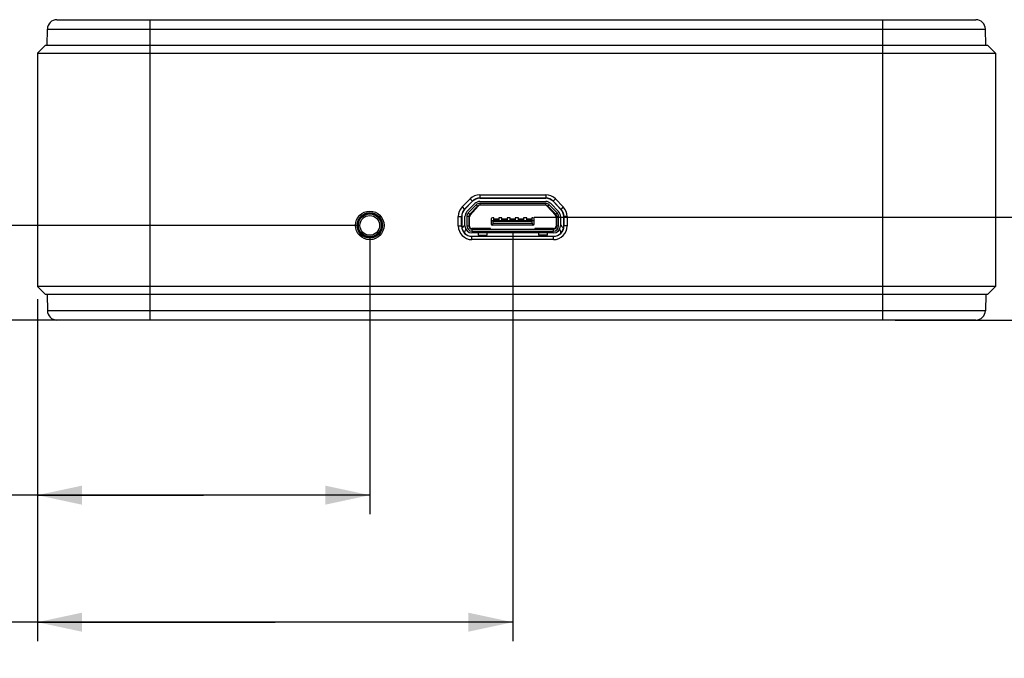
# Model space of a CAD drawing. Header units: millimetres. Extents: x 6 to 426, y 6 to 274.
# Tile 16 of 17: x 278 to 355, y 66 to 116. Entities that reach past the tile are written whole.
import ezdxf

# ---------------------------------------------------------------- set-up
doc = ezdxf.new("R2010")
doc.units = ezdxf.units.MM
doc.header["$LTSCALE"] = 23.749
doc.layers.get('0').update_dxf_attribs({"linetype": 'CONTINUOUS'})
doc.layers.add('DIMENSIONS', color=7, linetype='CONTINUOUS')
doc.styles.get("Standard").update_dxf_attribs({"font": 'txt', "width": 0.85})
doc.dimstyles.new('DIMSTYLE_1', dxfattribs={"dimtxt": 3.5, "dimasz": 3.5, "dimexe": 0.18, "dimexo": 0.0625, "dimgap": 0.09, "dimtad": 0, "dimtih": 1, "dimtoh": 1, "dimdec": 3, "dimdsep": 46, "dimtxsty": 'STANDARD', "dimblk": '_FILLED', "dimblk1": '_FILLED', "dimblk2": '_FILLED', "dimcen": 0.09, "dimadec": 0, "dimazin": 0, "dimtp": 0.001, "dimtm": 0.001, "dimtfac": 1, "dimtdec": 3, "dimtofl": 0, "dimtmove": 0, "dimatfit": 3, "dimldrblk": '_FILLED', "dimfxl": 1, "dimtolj": 1, "dimarcsym": 0})

# ---------------------------------------------------------------- blocks, each defined once
blk = doc.blocks.new('_FILLED')
at = {"color": 0, "linetype": 'BYBLOCK'}
blk.add_solid([(0, 0), (-1, 0.214), (-1, -0.214)], dxfattribs=at)
blk = doc.blocks.new('*D4')
at = {"layer": 'DIMENSIONS', "color": 2, "linetype": 'CONTINUOUS'}
for p, q in [((305.413, 99.219), (305.413, 77.476)), ((279.24, 94.402), (279.24, 77.476)), ((292.327, 78.976), (266.598, 78.976)), ((279.24, 78.976), (292.327, 78.976)), ((305.413, 78.976), (292.327, 78.976))]:
    blk.add_line(p, q, dxfattribs=at)
at = {"layer": 'DIMENSIONS', "color": 2, "linetype": 'CONTINUOUS', "xscale": 3.5, "yscale": 3.5, "zscale": 3.5, "rotation": 180}
blk.add_blockref('_FILLED', (279.24, 78.976), dxfattribs=at)
at = {"layer": 'DIMENSIONS', "color": 2, "linetype": 'CONTINUOUS', "xscale": 3.5, "yscale": 3.5, "zscale": 3.5}
blk.add_blockref('_FILLED', (305.413, 78.976), dxfattribs=at)
at = {"layer": 'DIMENSIONS', "color": 2, "linetype": 'CONTINUOUS', "insert": (262.398, 80.726), "char_height": 3.5, "width": 39.2, "attachment_point": 3, "line_spacing_factor": 0.9}
blk.add_mtext('1.03{\\Ftxt.shx;\\W1.000000;\\H3.500000; }[26.173]', dxfattribs=at)
blk = doc.blocks.new('*D5')
at = {"layer": 'DIMENSIONS', "color": 2, "linetype": 'CONTINUOUS'}
for p, q in [((316.668, 99.737), (316.668, 67.472)), ((279.24, 94.402), (279.24, 67.472)), ((297.954, 68.972), (266.854, 68.972)), ((279.24, 68.972), (297.954, 68.972)), ((316.668, 68.972), (297.954, 68.972))]:
    blk.add_line(p, q, dxfattribs=at)
at = {"layer": 'DIMENSIONS', "color": 2, "linetype": 'CONTINUOUS', "xscale": 3.5, "yscale": 3.5, "zscale": 3.5, "rotation": 180}
blk.add_blockref('_FILLED', (279.24, 68.972), dxfattribs=at)
at = {"layer": 'DIMENSIONS', "color": 2, "linetype": 'CONTINUOUS', "xscale": 3.5, "yscale": 3.5, "zscale": 3.5}
blk.add_blockref('_FILLED', (316.668, 68.972), dxfattribs=at)
at = {"layer": 'DIMENSIONS', "color": 2, "linetype": 'CONTINUOUS', "insert": (262.654, 70.722), "char_height": 3.5, "width": 42.175, "attachment_point": 3, "line_spacing_factor": 0.9}
blk.add_mtext('1.474{\\Ftxt.shx;\\W1.000000;\\H3.500000; }[37.428]', dxfattribs=at)
blk = doc.blocks.new('*D6')
at = {"layer": 'DIMENSIONS', "color": 2, "linetype": 'CONTINUOUS'}
for p, q in [((242.279, 100.219), (242.279, 105.219)), ((304.413, 100.219), (240.779, 100.219)), ((287.13, 92.767), (240.779, 92.767)), ((242.279, 92.767), (242.279, 87.767))]:
    blk.add_line(p, q, dxfattribs=at)
at = {"layer": 'DIMENSIONS', "color": 2, "linetype": 'CONTINUOUS', "xscale": 3.5, "yscale": 3.5, "zscale": 3.5}
for p, rotation in [((242.279, 100.219), 270), ((242.279, 92.767), 90)]:
    blk.add_blockref('_FILLED', p, dxfattribs=dict(at, rotation=rotation))
at = {"layer": 'DIMENSIONS', "color": 2, "linetype": 'CONTINUOUS', "insert": (242.279, 98.243), "char_height": 3.5, "width": 39.2, "attachment_point": 2, "line_spacing_factor": 0.9}
blk.add_mtext('0.293{\\Ftxt.shx;\\W1.000000;\\H3.500000; }[7.452]', dxfattribs=at)
blk = doc.blocks.new('*D7')
at = {"layer": 'DIMENSIONS', "color": 2, "linetype": 'CONTINUOUS'}
for p, q in [((385.753, 100.867), (385.753, 105.867)), ((318.352, 100.867), (387.253, 100.867)), ((346.786, 92.767), (387.253, 92.767)), ((385.753, 92.767), (385.753, 87.767))]:
    blk.add_line(p, q, dxfattribs=at)
at = {"layer": 'DIMENSIONS', "color": 2, "linetype": 'CONTINUOUS', "xscale": 3.5, "yscale": 3.5, "zscale": 3.5}
for p, rotation in [((385.753, 100.867), 270), ((385.753, 92.767), 90)]:
    blk.add_blockref('_FILLED', p, dxfattribs=dict(at, rotation=rotation))
at = {"layer": 'DIMENSIONS', "color": 2, "linetype": 'CONTINUOUS', "insert": (385.753, 98.567), "char_height": 3.5, "width": 42.175, "attachment_point": 2, "line_spacing_factor": 0.9}
blk.add_mtext('0.319{\\Ftxt.shx;\\W1.000000;\\H3.500000; }[8.0998]', dxfattribs=at)

msp = doc.modelspace()

# ---------------------------------------------------------------- linework, layer by layer
at = {"color": 7, "linetype": 'CONTINUOUS'}
for p, q in [((280.777, 116.4168), (353.139, 116.4168)), ((288.13, 92.7668), (288.13, 116.4168)), ((345.786, 116.4168), (345.786, 92.7668)), ((280.0051, 114.4168), (280.0271, 115.6799)), ((280.0271, 115.6799), (353.8889, 115.6799)), ((353.9109, 114.4168), (353.8889, 115.6799)), ((279.875, 114.4168), (279.24, 113.7818)), ((279.875, 114.4168), (354.041, 114.4168)), ((354.676, 113.7821), (354.0413, 114.4168)), ((279.24, 113.7819), (279.24, 113.7818)), ((279.24, 113.7818), (279.24, 95.4018)), ((288.13, 113.7818), (345.786, 113.7818)), ((354.676, 113.7818), (354.676, 95.4018)), ((314.0738, 102.6258), (314.0738, 102.358)), ((314.0738, 102.6258), (319.2628, 102.6258)), ((314.0738, 102.3696), (319.2628, 102.3696)), ((319.2628, 102.358), (314.0738, 102.358)), ((319.2628, 102.6258), (319.2628, 102.358)), ((312.6888, 101.6693), (313.3046, 102.3013)), ((312.6888, 101.6693), (312.8807, 101.4824)), ((312.8723, 101.4905), (313.4881, 102.1225)), ((313.4964, 102.1144), (312.8807, 101.4824)), ((313.0641, 101.304), (313.6795, 101.9357)), ((313.787, 101.831), (313.1715, 101.1993)), ((313.8944, 101.7263), (313.2789, 101.0946)), ((313.3046, 102.3013), (313.4964, 102.1144)), ((313.3088, 101.0187), (313.9484, 101.735)), ((313.8944, 101.7263), (313.787, 101.831)), ((314.0735, 102.1018), (319.2625, 102.1018)), ((314.0735, 101.9518), (314.0735, 101.8018)), ((319.2625, 101.9518), (314.0735, 101.9518)), ((319.2625, 101.8018), (314.0735, 101.8018)), ((319.2625, 101.8018), (319.2625, 101.9518)), ((319.3876, 101.735), (320.0272, 101.0187)), ((319.549, 101.831), (319.4416, 101.7263)), ((320.0571, 101.0946), (319.4416, 101.7263)), ((320.1645, 101.1993), (319.549, 101.831)), ((319.6565, 101.9357), (320.2719, 101.304)), ((320.0324, 102.301), (319.8405, 102.1141)), ((320.4556, 101.4821), (319.8405, 102.1141)), ((319.8488, 102.1222), (320.464, 101.4902)), ((320.0324, 102.301), (320.6476, 101.669)), ((320.6476, 101.669), (320.4556, 101.4821)), ((312.384, 100.1718), (312.384, 100.9198)), ((312.384, 100.9198), (312.652, 100.9198)), ((312.6402, 100.1718), (312.6402, 100.9198)), ((312.652, 100.9198), (312.6521, 100.1718)), ((312.908, 100.1718), (312.908, 100.9202)), ((313.058, 100.9202), (313.058, 100.1718)), ((313.208, 100.9202), (313.058, 100.9202)), ((313.1715, 101.1993), (313.2789, 101.0946)), ((313.208, 100.9202), (313.208, 100.1718)), ((313.258, 100.8218), (313.2462, 100.8218)), ((313.258, 100.1618), (313.258, 100.8855)), ((315.168, 100.8268), (315.078, 100.8268)), ((315.168, 100.6068), (315.168, 100.8268)), ((315.818, 100.8268), (315.568, 100.8268)), ((315.568, 100.8268), (315.568, 100.6068)), ((315.818, 100.6068), (315.818, 100.8268)), ((316.468, 100.8268), (316.218, 100.8268)), ((316.218, 100.8268), (316.218, 100.6068)), ((316.468, 100.6068), (316.468, 100.8268)), ((317.118, 100.8268), (316.868, 100.8268)), ((316.868, 100.8268), (316.868, 100.6068)), ((317.118, 100.6068), (317.118, 100.8268)), ((317.768, 100.8268), (317.518, 100.8268)), ((317.518, 100.8268), (317.518, 100.6068)), ((317.768, 100.6068), (317.768, 100.8268)), ((318.258, 100.8268), (318.168, 100.8268)), ((318.168, 100.8268), (318.168, 100.6068)), ((320.0571, 101.0946), (320.1645, 101.1993)), ((320.078, 100.8855), (320.078, 100.1618)), ((320.0898, 100.8218), (320.078, 100.8218)), ((320.278, 100.9202), (320.128, 100.9202)), ((320.128, 100.1718), (320.128, 100.9202)), ((320.278, 100.1718), (320.278, 100.9202)), ((320.428, 100.9202), (320.428, 100.1718)), ((320.6839, 100.1718), (320.684, 100.9198)), ((320.952, 100.9198), (320.684, 100.9198)), ((320.6958, 100.9198), (320.6958, 100.1718)), ((320.952, 100.9198), (320.952, 100.1718)), ((304.4268, 100.2203), (304.4268, 100.2188)), ((306.3992, 100.2188), (306.3992, 100.2203)), ((312.384, 100.1718), (312.6521, 100.1718)), ((312.7542, 100.0863), (312.8234, 100.1474)), ((313.058, 100.1718), (313.258, 100.1718)), ((314.978, 100.7268), (314.978, 100.3268)), ((314.978, 100.6068), (318.358, 100.6068)), ((315.078, 100.6068), (315.128, 100.5568)), ((318.258, 100.2268), (315.078, 100.2268)), ((315.128, 100.5568), (318.208, 100.5568)), ((315.128, 100.3968), (315.128, 100.5568)), ((315.128, 100.3968), (318.208, 100.3968)), ((315.168, 100.7368), (315.568, 100.7368)), ((315.568, 100.6643), (315.168, 100.6643)), ((315.818, 100.7368), (316.218, 100.7368)), ((316.218, 100.6643), (315.818, 100.6643)), ((316.468, 100.7368), (316.868, 100.7368)), ((316.868, 100.6643), (316.468, 100.6643)), ((317.118, 100.7368), (317.518, 100.7368)), ((317.518, 100.6643), (317.118, 100.6643)), ((317.768, 100.7368), (318.168, 100.7368)), ((318.168, 100.6643), (317.768, 100.6643)), ((318.258, 100.6068), (318.208, 100.5568)), ((318.208, 100.3968), (318.208, 100.5568)), ((318.358, 100.3268), (318.358, 100.7268)), ((320.078, 100.1718), (320.278, 100.1718)), ((320.5126, 100.1474), (320.5818, 100.0863)), ((320.952, 100.1718), (320.6839, 100.1718)), ((312.868, 99.6738), (312.868, 99.6244)), ((312.986, 99.8907), (312.9526, 99.8613)), ((314.928, 99.9618), (313.458, 99.9618)), ((313.458, 99.9218), (313.458, 99.7718)), ((313.458, 99.9218), (319.878, 99.9218)), ((313.458, 99.7718), (319.878, 99.7718)), ((319.878, 99.6218), (313.458, 99.6218)), ((313.458, 99.3661), (319.878, 99.3661)), ((313.458, 99.0978), (313.458, 99.3661)), ((319.878, 99.3541), (313.458, 99.3541)), ((313.668, 99.9618), (313.668, 99.9218)), ((313.943, 99.6218), (313.943, 99.4368)), ((313.943, 99.4368), (314.643, 99.4368)), ((314.643, 99.4368), (314.643, 99.6218)), ((314.668, 99.9218), (314.668, 99.9618)), ((314.928, 99.9218), (314.928, 99.9618)), ((319.878, 99.9618), (318.408, 99.9618)), ((318.408, 99.9618), (318.408, 99.9218)), ((318.668, 99.9618), (318.668, 99.9218)), ((318.693, 99.6218), (318.693, 99.4368)), ((319.393, 99.4368), (318.693, 99.4368)), ((319.393, 99.4368), (319.393, 99.6218)), ((319.668, 99.9218), (319.668, 99.9618)), ((319.878, 99.7718), (319.878, 99.9218)), ((319.878, 99.0978), (319.878, 99.3661)), ((320.3834, 99.8613), (320.3501, 99.8907)), ((320.468, 99.6244), (320.468, 99.6738)), ((319.878, 99.0978), (313.458, 99.0978)), ((279.24, 95.4015), (279.8747, 94.7668)), ((345.786, 95.4018), (288.13, 95.4018)), ((354.0413, 94.7668), (354.676, 95.4015)), ((354.676, 95.4018), (354.676, 95.4018)), ((354.041, 94.7668), (279.875, 94.7668)), ((280.0051, 94.7668), (280.0271, 93.5037)), ((353.9109, 94.7668), (353.8889, 93.5037)), ((353.8889, 93.5037), (280.0271, 93.5037)), ((353.139, 92.7668), (280.777, 92.7668))]:
    msp.add_line(p, q, dxfattribs=at)
for centre, radius in [((305.413, 100.2188), 1.127), ((305.413, 100.2188), 0.9989), ((305.413, 100.2182), 0.95), ((305.413, 100.2188), 0.9019), ((305.413, 100.2188), 0.775)]:
    msp.add_circle(centre, radius, dxfattribs=at)
for centre, radius, start, end in [((280.777, 115.6668), 0.75, 89.999878, 178.999998), ((353.139, 115.6668), 0.75, 1, 90), ((314.0738, 101.5518), 1.074, 90, 135.744), ((314.0738, 101.5518), 0.8178, 90.000091, 135.744), ((319.2628, 101.5518), 1.074, 44.228442, 90), ((319.2628, 101.5518), 0.8178, 44.228583, 90), ((313.458, 100.9198), 1.074, 135.744, 180), ((314.0735, 101.5518), 0.55, 90, 135.744059), ((314.0735, 101.5518), 0.4, 90.000001, 135.744059), ((314.0735, 101.5518), 0.25, 90, 135.744059), ((314.0976, 101.6018), 0.2, 96.892827, 138.2397), ((319.2625, 101.5518), 0.55, 44.255941, 90), ((319.2625, 101.5518), 0.4, 44.255942, 89.999999), ((319.2625, 101.5518), 0.25, 44.255941, 90), ((319.2385, 101.6018), 0.2, 41.7603, 83.107172), ((319.878, 100.9198), 1.074, 0, 44.228442), ((305.413, 100.219), 0.9862, 0.077814, 179.922186), ((313.458, 100.9198), 0.8178, 135.744119, 180), ((313.458, 100.9202), 0.55, 135.744059, 180), ((313.458, 100.9202), 0.4, 135.744063, 179.999998), ((313.458, 100.9202), 0.25, 135.744058, 179.997163), ((313.458, 100.8855), 0.2, 138.2397, 180), ((315.078, 100.7268), 0.1, 90, 180), ((318.258, 100.7268), 0.1, 0, 90), ((319.878, 100.8855), 0.2, 0, 41.7603), ((319.878, 100.9202), 0.25, 0.002836, 44.25594), ((319.878, 100.9202), 0.4, 0.000002, 44.255937), ((319.878, 100.9202), 0.55, 0, 44.255941), ((319.878, 100.9198), 0.8178, 0.000119, 44.228442), ((305.413, 100.219), 0.9862, 180.009117, 359.990883), ((313.458, 100.1718), 1.074, 180, 270), ((313.458, 100.1718), 0.8178, 180, 270), ((313.118, 99.6738), 0.55, 131.416702, 144.157444), ((312.658, 100.3348), 0.25, 311.416702, 360), ((313.458, 100.1718), 0.55, 180, 270), ((313.458, 100.1718), 0.4, 180.000002, 270), ((313.458, 100.1718), 0.25, 180, 270), ((313.458, 100.1618), 0.2, 180, 270), ((315.078, 100.3268), 0.1, 180, 270), ((318.258, 100.3268), 0.1, 270, 360), ((319.878, 100.1718), 1.074, 270, 360), ((319.878, 100.1718), 0.8178, 270, 360), ((319.878, 100.1718), 0.55, 270, 360), ((319.878, 100.1718), 0.4, 270, 359.999998), ((319.878, 100.1718), 0.25, 270, 360), ((319.878, 100.1618), 0.2, 270, 360), ((320.678, 100.3348), 0.25, 180, 228.583298), ((320.218, 99.6738), 0.55, 35.842556, 48.583298), ((313.118, 99.6738), 0.25, 131.416702, 180), ((320.218, 99.6738), 0.25, 0, 48.583298), ((280.777, 93.5168), 0.75, 181, 270), ((353.139, 93.5168), 0.75, 269.9999, 358.999998)]:
    msp.add_arc(centre, radius, start, end, dxfattribs=at)
for centre, major_axis, start_param, end_param in [((314.0738, 101.552), (0, 0.8061), 0, 0.7984925), ((319.2628, 101.552), (0, 0.8061), -0.7989735, 0), ((313.458, 100.92), (0, 0.806), 0.7984925, 1.5709487), ((319.878, 100.92), (0, 0.806), -1.5709487, -0.7989735), ((313.458, 100.172), (0, 0.8059), -4.7122367, -3.1415927), ((314.958, 100.3968), (0.17, 0), -1.156874, 0), ((318.378, 100.3968), (0.17, 0), -3.1415927, -1.9847187), ((319.878, 100.172), (0, 0.8059), -3.1415927, -1.5709487)]:
    msp.add_ellipse(centre, major_axis=major_axis, ratio=1, start_param=start_param, end_param=end_param, dxfattribs=at)
for points, knots in [([(279.24, 113.7819), (279.24, 113.7819), (279.2401, 113.7819), (279.2403, 113.782), (279.2405, 113.782), (279.2407, 113.7821), (279.2411, 113.7821), (279.2416, 113.7822), (279.2425, 113.7822), (279.2438, 113.7823), (279.2453, 113.7824), (279.2471, 113.7824), (279.2491, 113.7825), (279.2515, 113.7825), (279.2551, 113.7826), (279.2603, 113.7826), (279.2673, 113.7826), (279.2755, 113.7826), (279.2847, 113.7825), (279.2951, 113.7824), (279.3066, 113.7823), (279.3192, 113.7822), (279.333, 113.7821), (279.3537, 113.782), (279.3824, 113.7819), (279.4205, 113.7817), (279.4633, 113.7816), (279.511, 113.7815), (279.5637, 113.7815), (279.6213, 113.7815), (279.6839, 113.7816), (279.7516, 113.7817), (279.8245, 113.7818), (279.9025, 113.7819), (279.9858, 113.7819), (280.0742, 113.7819), (280.2027, 113.7819), (280.3381, 113.7819), (280.4805, 113.7818), (280.6368, 113.7818), (280.845, 113.7819), (281.1098, 113.7819), (281.3943, 113.7819), (281.6975, 113.7818), (282.0187, 113.7819), (282.3566, 113.7819), (282.7101, 113.7819), (283.0778, 113.7818), (283.4585, 113.7819), (283.8507, 113.7819), (284.184, 113.7819), (284.4555, 113.7818), (284.6622, 113.7817), (284.8708, 113.7816), (285.1522, 113.7815), (285.5075, 113.7815), (285.9375, 113.7816), (286.2985, 113.7819), (286.5891, 113.7821), (286.8081, 113.7823), (287.0276, 113.7824), (287.2476, 113.7826), (287.4679, 113.7826), (287.6885, 113.7825), (287.9092, 113.7822), (288.0564, 113.782), (288.13, 113.7818)], [0, 0, 0, 0, 0.0000101, 0.0000268, 0.0000505, 0.0000813, 0.0001193, 0.0001645, 0.0002768, 0.0004183, 0.0005893, 0.00079, 0.0010204, 0.0012807, 0.0015711, 0.0022426, 0.0030361, 0.0039527, 0.0049935, 0.0061595, 0.0074519, 0.0088717, 0.01042, 0.0120978, 0.0158462, 0.0201251, 0.0249426, 0.0303062, 0.0362233, 0.0427007, 0.0497449, 0.0573615, 0.0655557, 0.0743319, 0.0836937, 0.0936437, 0.1041839, 0.1270362, 0.1393465, 0.1522429, 0.1797772, 0.2095917, 0.2416183, 0.2757682, 0.3119341, 0.3499918, 0.3898036, 0.4312215, 0.4740914, 0.5182565, 0.5635606, 0.586592, 0.6098514, 0.6333208, 0.6569825, 0.7048156, 0.7532212, 0.8020798, 0.8266444, 0.8512819, 0.87598, 0.9007273, 0.9255134, 0.9503279, 0.9751604, 1, 1, 1, 1]), ([(345.786, 113.7818), (345.8596, 113.782), (346.0068, 113.7822), (346.2275, 113.7825), (346.448, 113.7826), (346.6683, 113.7826), (346.8883, 113.7824), (347.1078, 113.7822), (347.3267, 113.7821), (347.6173, 113.7818), (347.9783, 113.7816), (348.4082, 113.7815), (348.833, 113.7815), (349.1833, 113.7817), (349.4601, 113.7819), (349.6648, 113.7819), (349.8672, 113.7819), (350.1324, 113.7819), (350.457, 113.7819), (350.8376, 113.7818), (351.2053, 113.7819), (351.5588, 113.7819), (351.8967, 113.7819), (352.2178, 113.7818), (352.5211, 113.7819), (352.8056, 113.7819), (353.0704, 113.7819), (353.2786, 113.7818), (353.4349, 113.7818), (353.5774, 113.7819), (353.7128, 113.7819), (353.8413, 113.7819), (353.9298, 113.7819), (354.013, 113.7819), (354.0911, 113.7818), (354.1639, 113.7817), (354.2317, 113.7816), (354.2944, 113.7815), (354.352, 113.7815), (354.4046, 113.7815), (354.4524, 113.7816), (354.4952, 113.7817), (354.5333, 113.7819), (354.5621, 113.782), (354.5828, 113.7822), (354.5966, 113.7822), (354.6092, 113.7823), (354.6207, 113.7824), (354.6311, 113.7825), (354.6404, 113.7826), (354.6486, 113.7826), (354.6556, 113.7826), (354.6608, 113.7826), (354.6645, 113.7825), (354.6668, 113.7825), (354.6689, 113.7824), (354.6707, 113.7824), (354.6722, 113.7823), (354.6734, 113.7822), (354.6744, 113.7822), (354.6751, 113.7821), (354.6755, 113.782), (354.6757, 113.782), (354.6759, 113.7819), (354.676, 113.7819), (354.676, 113.7819)], [0, 0, 0, 0, 0.0248364, 0.0496657, 0.0744772, 0.0992601, 0.1240042, 0.1486993, 0.1733337, 0.1978952, 0.2467478, 0.2951476, 0.3429752, 0.390101, 0.4133579, 0.4363869, 0.4591694, 0.4816866, 0.5258477, 0.5687141, 0.6101292, 0.6499387, 0.687995, 0.7241601, 0.7583101, 0.7903374, 0.8201534, 0.84769, 0.8605878, 0.8728996, 0.8957555, 0.9062977, 0.9162499, 0.925614, 0.9343925, 0.9425893, 0.9502085, 0.9572555, 0.9637358, 0.9696558, 0.9750226, 0.9798432, 0.9841254, 0.9878771, 0.9895566, 0.9911066, 0.9925281, 0.9938222, 0.99499, 0.9960325, 0.9969509, 0.9977462, 0.9984195, 0.9987108, 0.998972, 0.9992033, 0.9994049, 0.9995768, 0.9997193, 0.9998325, 0.9999166, 0.9999479, 0.9999721, 0.9999893, 1, 1, 1, 1]), ([(313.208, 100.9202), (313.208, 100.9134), (313.208, 100.9033), (313.2081, 100.8901), (313.2082, 100.8805), (313.2086, 100.8715), (313.2092, 100.8629), (313.2101, 100.855), (313.2115, 100.8478), (313.2135, 100.8413), (313.216, 100.8358), (313.2194, 100.8311), (313.2234, 100.8274), (313.2283, 100.8247), (313.2337, 100.823), (313.2398, 100.822), (313.244, 100.8218), (313.2462, 100.8218)], [0, 0, 0, 0, 0.1693949, 0.2516408, 0.3310892, 0.4069181, 0.4783571, 0.5447661, 0.6057234, 0.6611617, 0.7115714, 0.7581466, 0.8027607, 0.8476087, 0.8946562, 0.9452494, 1, 1, 1, 1]), ([(320.0898, 100.8218), (320.092, 100.8218), (320.0962, 100.822), (320.1023, 100.823), (320.1078, 100.8247), (320.1126, 100.8274), (320.1166, 100.8311), (320.12, 100.8358), (320.1226, 100.8413), (320.1245, 100.8478), (320.1259, 100.855), (320.1268, 100.8629), (320.1274, 100.8715), (320.1278, 100.8805), (320.1279, 100.8901), (320.128, 100.9033), (320.128, 100.9134), (320.128, 100.9202)], [0, 0, 0, 0, 0.0547506, 0.1053438, 0.1523913, 0.1972393, 0.2418534, 0.2884286, 0.3388383, 0.3942766, 0.4552339, 0.5216429, 0.5930819, 0.6689108, 0.7483592, 0.8306051, 1, 1, 1, 1]), ([(288.13, 95.4018), (288.0564, 95.4017), (287.9092, 95.4014), (287.6885, 95.4012), (287.4679, 95.401), (287.2476, 95.4011), (287.0276, 95.4012), (286.8081, 95.4014), (286.5891, 95.4016), (286.2985, 95.4018), (285.9375, 95.4021), (285.5075, 95.4022), (285.1522, 95.4021), (284.8708, 95.402), (284.6622, 95.4019), (284.4555, 95.4018), (284.184, 95.4017), (283.8507, 95.4017), (283.4585, 95.4018), (283.0778, 95.4019), (282.7101, 95.4018), (282.3566, 95.4017), (282.0187, 95.4018), (281.6975, 95.4019), (281.3943, 95.4018), (281.1098, 95.4017), (280.845, 95.4018), (280.6368, 95.4018), (280.4805, 95.4018), (280.3381, 95.4018), (280.2027, 95.4017), (280.0742, 95.4017), (279.9858, 95.4017), (279.9025, 95.4018), (279.8245, 95.4019), (279.7516, 95.402), (279.6839, 95.4021), (279.6213, 95.4022), (279.5637, 95.4022), (279.511, 95.4022), (279.4633, 95.4021), (279.4205, 95.402), (279.3824, 95.4018), (279.3537, 95.4017), (279.333, 95.4015), (279.3192, 95.4014), (279.3066, 95.4014), (279.2951, 95.4013), (279.2847, 95.4012), (279.2755, 95.4011), (279.2673, 95.4011), (279.2603, 95.401), (279.2551, 95.4011), (279.2515, 95.4011), (279.2491, 95.4012), (279.2471, 95.4012), (279.2453, 95.4013), (279.2438, 95.4014), (279.2425, 95.4014), (279.2416, 95.4015), (279.2411, 95.4016), (279.2407, 95.4016), (279.2405, 95.4017), (279.2403, 95.4017), (279.2401, 95.4017), (279.24, 95.4018), (279.24, 95.4018)], [0, 0, 0, 0, 0.0248396, 0.0496721, 0.0744866, 0.0992727, 0.12402, 0.1487181, 0.1733556, 0.1979202, 0.2467788, 0.2951844, 0.3430175, 0.3666792, 0.3901486, 0.413408, 0.4364394, 0.4817435, 0.5259086, 0.5687785, 0.6101964, 0.6500082, 0.6880659, 0.7242318, 0.7583817, 0.7904083, 0.8202228, 0.8477571, 0.8606535, 0.8729638, 0.8958161, 0.9063563, 0.9163063, 0.9256681, 0.9344443, 0.9426385, 0.9502551, 0.9572993, 0.9637767, 0.9696938, 0.9750574, 0.9798749, 0.9841538, 0.9879022, 0.98958, 0.9911283, 0.9925481, 0.9938405, 0.9950065, 0.9960473, 0.9969639, 0.9977574, 0.9984289, 0.9987193, 0.9989796, 0.99921, 0.9994107, 0.9995817, 0.9997232, 0.9998355, 0.9998807, 0.9999187, 0.9999495, 0.9999732, 0.9999899, 1, 1, 1, 1]), ([(354.676, 95.4018), (354.676, 95.4018), (354.6759, 95.4017), (354.6757, 95.4017), (354.6755, 95.4016), (354.6751, 95.4016), (354.6744, 95.4015), (354.6734, 95.4014), (354.6722, 95.4013), (354.6707, 95.4013), (354.6689, 95.4012), (354.6668, 95.4012), (354.6645, 95.4011), (354.6608, 95.4011), (354.6556, 95.4011), (354.6486, 95.4011), (354.6404, 95.4011), (354.6311, 95.4012), (354.6207, 95.4012), (354.6092, 95.4013), (354.5966, 95.4014), (354.5828, 95.4015), (354.5621, 95.4016), (354.5333, 95.4018), (354.4952, 95.4019), (354.4524, 95.4021), (354.4046, 95.4021), (354.352, 95.4022), (354.2944, 95.4022), (354.2317, 95.4021), (354.1639, 95.402), (354.0911, 95.4019), (354.013, 95.4018), (353.9298, 95.4018), (353.8413, 95.4017), (353.7128, 95.4017), (353.5774, 95.4018), (353.4349, 95.4018), (353.2786, 95.4018), (353.0704, 95.4018), (352.8056, 95.4017), (352.5211, 95.4018), (352.2178, 95.4019), (351.8967, 95.4018), (351.5588, 95.4017), (351.2053, 95.4018), (350.8376, 95.4019), (350.457, 95.4018), (350.1324, 95.4017), (349.8672, 95.4017), (349.6648, 95.4017), (349.4601, 95.4018), (349.1833, 95.4019), (348.833, 95.4021), (348.4082, 95.4022), (347.9783, 95.4021), (347.6173, 95.4018), (347.3267, 95.4016), (347.1078, 95.4014), (346.8883, 95.4012), (346.6683, 95.4011), (346.448, 95.401), (346.2275, 95.4012), (346.0068, 95.4015), (345.8596, 95.4017), (345.786, 95.4018)], [0, 0, 0, 0, 0.0000107, 0.0000279, 0.0000521, 0.0000834, 0.0001675, 0.0002807, 0.0004232, 0.0005951, 0.0007967, 0.001028, 0.0012892, 0.0015805, 0.0022538, 0.0030491, 0.0039675, 0.00501, 0.0061778, 0.0074719, 0.0088934, 0.0104434, 0.0121229, 0.0158746, 0.0201568, 0.0249774, 0.0303442, 0.0362642, 0.0427445, 0.0497915, 0.0574107, 0.0656075, 0.074386, 0.0837501, 0.0937023, 0.1042445, 0.1271004, 0.1394122, 0.15231, 0.1798466, 0.2096626, 0.2416899, 0.2758399, 0.312005, 0.3500613, 0.3898708, 0.4312859, 0.4741523, 0.5183134, 0.5408306, 0.5636131, 0.5866421, 0.609899, 0.6570248, 0.7048524, 0.7532522, 0.8021048, 0.8266663, 0.8513007, 0.8759958, 0.9007399, 0.9255228, 0.9503343, 0.9751636, 1, 1, 1, 1])]:
    msp.add_open_spline(points, degree=3, knots=knots, dxfattribs=at)

# ---------------------------------------------------------------- dimensions: what is measured, and where the dimension line sits
at = {"layer": 'DIMENSIONS', "color": 2, "linetype": 'CONTINUOUS'}
for base, p1, p2, picture, middle in [((385.7527, 100.8666), (346.786, 92.7668), (318.3516, 100.8666), '*D7', (381.2902, 96.8167)), ((242.2787, 100.2188), (287.13, 92.7668), (304.413, 100.2188), '*D6', (237.8162, 96.4928))]:
    dim = msp.add_linear_dim(base=base, p1=p1, p2=p2, angle=90, dimstyle='DIMSTYLE_1', dxfattribs=at)
    dim.commit()
    dim.dimension.update_dxf_attribs({"geometry": picture, "text_midpoint": middle, "dimtype": 160})
for base, p2, picture, middle in [((316.668, 68.9723), (316.668, 99.7368), '*D5', (232.6415, 68.9723)), ((305.413, 78.9763), (305.413, 99.2188), '*D4', (235.3609, 78.9763))]:
    dim = msp.add_linear_dim(base=base, p1=(279.24, 94.4018), p2=p2, dimstyle='DIMSTYLE_1', dxfattribs=at)
    dim.commit()
    dim.dimension.update_dxf_attribs({"geometry": picture, "text_midpoint": middle, "dimtype": 160})

doc.saveas('drawing.dxf')
